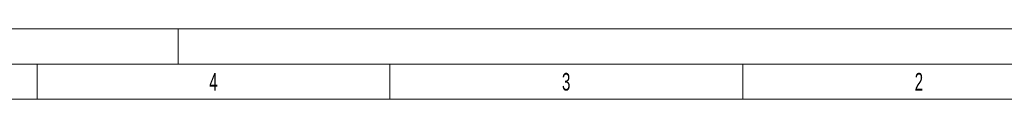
# Model space of a CAD drawing. Header units: millimetres. Extents: x 0 to 420, y 0 to 297.
# Tile 5 of 6: x 208 to 347, y 287 to 297. Entities that reach past the tile are written whole.
import ezdxf

# ---------------------------------------------------------------- set-up
doc = ezdxf.new("R2010")
doc.units = ezdxf.units.MM
doc.styles.add('SLDTEXTSTYLE0', font='TXT', dxfattribs={"width": 0.638186})

msp = doc.modelspace()

# ---------------------------------------------------------------- linework, layer by layer
at = {"color": 133, "linetype": 'Continuous', "lineweight": 0}
for p, q in [((420, 297), (0, 297)), ((230, 292), (230, 297)), ((415, 292), (5, 292)), ((210, 292), (210, 287)), ((260, 292), (260, 287)), ((310, 292), (310, 287)), ((210, 287), (160, 287)), ((260, 287), (210, 287)), ((310, 287), (260, 287)), ((360, 287), (310, 287))]:
    msp.add_line(p, q, dxfattribs=at)

# ---------------------------------------------------------------- texts
at = {"color": 254, "linetype": 'Continuous', "lineweight": 0, "char_height": 2.5, "attachment_point": 2, "style": 'SLDTEXTSTYLE0'}
for s, insert in [('4', (234.982, 290.735)), ('3', (284.982, 290.735)), ('2', (334.982, 290.735))]:
    msp.add_mtext(s, dxfattribs=dict(at, insert=insert))

doc.saveas('drawing.dxf')
